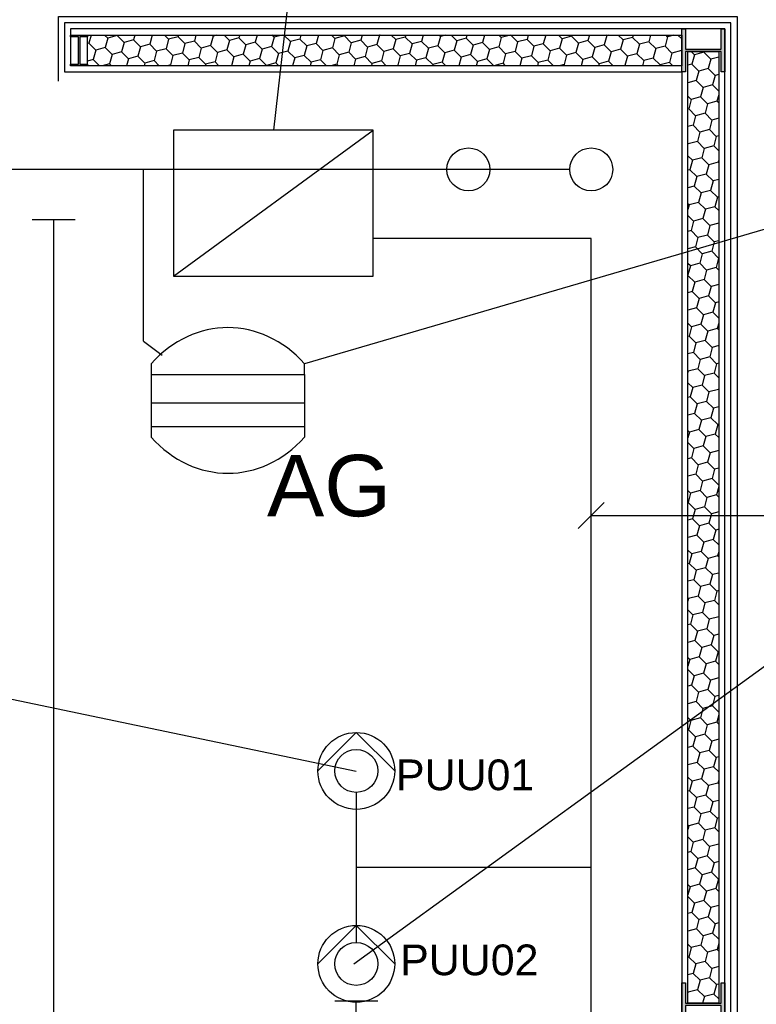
# Model space of a CAD drawing. Header units: metres. Extents: x 0 to 65.3, y 0 to 32.2.
# Tile 11 of 17: x 39.5 to 41.9, y 16.2 to 19.4. Entities that reach past the tile are written whole.
import ezdxf

# ---------------------------------------------------------------- set-up
doc = ezdxf.new("R2010")
doc.units = ezdxf.units.M
doc.layers.get('0').update_dxf_attribs({"lineweight": 0})
for name, color, linetype in [('003ARCH_A', 7, 'Continuous'), ('003ARCH_MOE', 252, 'Continuous'), ('004TGA_H', 254, 'Continuous'), ('004TGA_L', 50, 'Continuous'), ('004TX_TXT', 7, 'Continuous')]:
    doc.layers.add(name, color=color, linetype=linetype)
doc.styles.add('ARIAL', font='arial.ttf')

# ---------------------------------------------------------------- blocks, each defined once
blk = doc.blocks.new('Wärmetauscher')
at = {"color": 0}
for p, q in [((17.8155, 18.1027), (18.4655, 18.5777)), ((17.8155, 18.5777), (17.8155, 18.1027)), ((18.4655, 18.5777), (17.8155, 18.5777)), ((18.4655, 18.1027), (18.4655, 18.5777)), ((17.8155, 18.1027), (18.4655, 18.1027))]:
    blk.add_line(p, q, dxfattribs=at)
blk = doc.blocks.new('Membran-Ausdehnungsgefäß')
at = {"color": 0}
for p, q in [((18.2207, 18.7723), (18.2207, 18.5683)), ((18.7207, 18.7371), (18.7207, 18.7723)), ((18.2207, 18.7371), (18.7207, 18.7371)), ((18.7207, 18.7371), (18.7207, 18.5683)), ((18.2207, 18.6449), (18.7207, 18.6449)), ((18.2207, 18.6449), (18.7207, 18.6449)), ((18.2207, 18.5683), (18.2207, 18.5331)), ((18.2207, 18.5683), (18.7207, 18.5683)), ((18.7207, 18.5683), (18.7207, 18.5331))]:
    blk.add_line(p, q, dxfattribs=at)
for centre, start_param, end_param in [((18.4707, 18.4476), -0.745737, 0.745737), ((18.4707, 18.8579), 2.395856, 3.887329)]:
    blk.add_ellipse(centre, major_axis=(0, 0.4421), ratio=0.833333, start_param=start_param, end_param=end_param, dxfattribs=at)
blk = doc.blocks.new('Pumpe')
at = {"color": 0, "linetype": 'ByBlock'}
for p, q in [((18.3311, 18.5606), (18.4561, 18.6856)), ((18.4561, 18.6856), (18.5811, 18.5606))]:
    blk.add_line(p, q, dxfattribs=at)
blk.add_circle((18.4561, 18.5606), 0.125, dxfattribs=at)

msp = doc.modelspace()

# ---------------------------------------------------------------- hatches: boundary and pattern name
at = {"layer": '003ARCH_A', "transparency": 33554687}
h = msp.add_hatch(color=9, dxfattribs=at)
h.dxf.hatch_style = 1
h.paths.add_polyline_path([(38.0367, 19.3481), (38.0247, 19.3481), (38.0247, 19.2081), (38.0367, 19.2081), (38.0367, 19.2746), (38.1527, 19.2746), (38.1527, 19.2081), (38.1647, 19.2081), (38.1647, 19.3481), (38.1527, 19.3481), (38.1527, 19.2816), (38.0367, 19.2816)])
h.paths.add_polyline_path([(38.6247, 19.2338), (38.5992, 19.2338), (38.5992, 19.3224), (38.6247, 19.3224), (38.6247, 19.3281), (38.5697, 19.3281), (38.5697, 19.3224), (38.5952, 19.3224), (38.5952, 19.2338), (38.5697, 19.2338), (38.5697, 19.2281), (38.6247, 19.2281)])
h.paths.add_polyline_path([(39.7697, 19.3281), (39.7147, 19.3281), (39.7147, 19.3224), (39.7402, 19.3224), (39.7402, 19.2338), (39.7147, 19.2338), (39.7147, 19.2281), (39.7697, 19.2281), (39.7697, 19.2338), (39.7442, 19.2338), (39.7442, 19.3224), (39.7697, 19.3224)])
h.paths.add_polyline_path([(41.8447, 19.3481), (41.8327, 19.3481), (41.8327, 19.2816), (41.7167, 19.2816), (41.7167, 19.3481), (41.7047, 19.3481), (41.7047, 19.2081), (41.7167, 19.2081), (41.7167, 19.2746), (41.8327, 19.2746), (41.8327, 19.2081), (41.8447, 19.2081)])
h.paths.add_polyline_path([(38.1647, 16.2431), (38.1527, 16.2431), (38.1527, 16.1766), (38.0367, 16.1766), (38.0367, 16.2431), (38.0247, 16.2431), (38.0247, 16.1031), (38.0367, 16.1031), (38.0367, 16.1696), (38.1527, 16.1696), (38.1527, 16.1031), (38.1647, 16.1031)])
h.paths.add_polyline_path([(41.7167, 16.1696), (41.8327, 16.1696), (41.8327, 16.1031), (41.8447, 16.1031), (41.8447, 16.2431), (41.8327, 16.2431), (41.8327, 16.1766), (41.7167, 16.1766), (41.7167, 16.2431), (41.7047, 16.2431), (41.7047, 16.1031), (41.7167, 16.1031)])
h.paths.add_polyline_path([(38.1647, 13.1381), (38.1527, 13.1381), (38.1527, 13.0716), (38.0367, 13.0716), (38.0367, 13.1381), (38.0247, 13.1381), (38.0247, 12.9981), (38.0367, 12.9981), (38.0367, 13.0646), (38.1527, 13.0646), (38.1527, 12.9981), (38.1647, 12.9981)])
h.paths.add_polyline_path([(41.8447, 13.1381), (41.8327, 13.1381), (41.8327, 13.0716), (41.7167, 13.0716), (41.7167, 13.1381), (41.7047, 13.1381), (41.7047, 12.9981), (41.7167, 12.9981), (41.7167, 13.0646), (41.8327, 13.0646), (41.8327, 12.9981), (41.8447, 12.9981)])

# ---------------------------------------------------------------- linework, layer by layer
at = {"layer": '003ARCH_A', "color": 9, "transparency": 33554687}
for p, q in [((39.7812, 19.3281), (39.7741, 19.3017)), ((39.8355, 19.3182), (39.8255, 19.3281)), ((39.8661, 19.3264), (39.8355, 19.3182)), ((39.8666, 19.3281), (39.8661, 19.3264)), ((39.8886, 19.3039), (39.8661, 19.3264)), ((39.9235, 19.3281), (39.9192, 19.3121)), ((39.9804, 19.3281), (39.9724, 19.2979)), ((40.0337, 19.3143), (40.02, 19.3281)), ((40.0658, 19.3281), (40.0644, 19.3226)), ((40.1228, 19.3281), (40.1175, 19.3083)), ((40.1788, 19.3248), (40.1755, 19.3281)), ((40.1911, 19.3281), (40.1788, 19.3248)), ((40.2319, 19.3105), (40.2144, 19.3281)), ((40.2651, 19.3281), (40.2626, 19.3187)), ((40.322, 19.3281), (40.3157, 19.3045)), ((40.3771, 19.3209), (40.3699, 19.3281)), ((40.4036, 19.3281), (40.3771, 19.3209)), ((40.4302, 19.3067), (40.4088, 19.3281)), ((40.4644, 19.3281), (40.4608, 19.3149)), ((40.5213, 19.3281), (40.514, 19.3007)), ((40.5753, 19.3171), (40.5644, 19.3281)), ((40.6067, 19.3281), (40.606, 19.3254)), ((40.6636, 19.3281), (40.6591, 19.3111)), ((40.7204, 19.3276), (40.7122, 19.2969)), ((40.7204, 19.3276), (40.7199, 19.3281)), ((40.7223, 19.3281), (40.7204, 19.3276)), ((40.7735, 19.3133), (40.7588, 19.3281)), ((40.806, 19.3281), (40.8042, 19.3215)), ((40.8629, 19.3281), (40.8573, 19.3073)), ((40.9187, 19.3237), (40.9143, 19.3281)), ((40.9348, 19.3281), (40.9187, 19.3237)), ((40.9718, 19.3095), (40.9532, 19.3281)), ((41.0052, 19.3281), (41.0025, 19.3177)), ((41.0622, 19.3281), (41.0556, 19.3035)), ((41.1169, 19.3199), (41.1088, 19.3281)), ((41.1473, 19.3281), (41.1169, 19.3199)), ((41.17, 19.3057), (41.1477, 19.3281)), ((41.2045, 19.3281), (41.2007, 19.3139)), ((41.2614, 19.3281), (41.2538, 19.2997)), ((41.3152, 19.3161), (41.3032, 19.3281)), ((41.3468, 19.3281), (41.3458, 19.3243)), ((41.4038, 19.3281), (41.3989, 19.3101)), ((41.4603, 19.3265), (41.4521, 19.2959)), ((41.4603, 19.3265), (41.4587, 19.3281)), ((41.466, 19.3281), (41.4603, 19.3265)), ((41.5134, 19.3123), (41.4976, 19.3281)), ((41.5461, 19.3281), (41.5441, 19.3205)), ((41.603, 19.3281), (41.5972, 19.3063)), ((41.6585, 19.3227), (41.6532, 19.3281)), ((41.6785, 19.3281), (41.6585, 19.3227)), ((41.7047, 19.3154), (41.6921, 19.3281)), ((39.7741, 19.3017), (39.7697, 19.3005)), ((39.7966, 19.2793), (39.7741, 19.3017)), ((39.8355, 19.3182), (39.8272, 19.2875)), ((39.8886, 19.3039), (39.8804, 19.2733)), ((39.9192, 19.3121), (39.8886, 19.3039)), ((39.9417, 19.2897), (39.9192, 19.3121)), ((39.9724, 19.2979), (39.9417, 19.2897)), ((39.9948, 19.2755), (39.9724, 19.2979)), ((40.0337, 19.3143), (40.0255, 19.2837)), ((40.0644, 19.3226), (40.0337, 19.3143)), ((40.0868, 19.3001), (40.0644, 19.3226)), ((40.0868, 19.3001), (40.0786, 19.2694)), ((40.1175, 19.3083), (40.0868, 19.3001)), ((40.1399, 19.2859), (40.1175, 19.3083)), ((40.1788, 19.3248), (40.1706, 19.2941)), ((40.2319, 19.3105), (40.2237, 19.2799)), ((40.2626, 19.3187), (40.2319, 19.3105)), ((40.2851, 19.2963), (40.2626, 19.3187)), ((40.2851, 19.2963), (40.2768, 19.2656)), ((40.3157, 19.3045), (40.2851, 19.2963)), ((40.3382, 19.2821), (40.3157, 19.3045)), ((40.3771, 19.3209), (40.3688, 19.2903)), ((40.4302, 19.3067), (40.422, 19.276)), ((40.4608, 19.3149), (40.4302, 19.3067)), ((40.4833, 19.2925), (40.4608, 19.3149)), ((40.514, 19.3007), (40.4833, 19.2925)), ((40.5364, 19.2782), (40.514, 19.3007)), ((40.5753, 19.3171), (40.5671, 19.2865)), ((40.606, 19.3254), (40.5753, 19.3171)), ((40.6284, 19.3029), (40.606, 19.3254)), ((40.6284, 19.3029), (40.6202, 19.2722)), ((40.6591, 19.3111), (40.6284, 19.3029)), ((40.6815, 19.2887), (40.6591, 19.3111)), ((40.7122, 19.2969), (40.6815, 19.2887)), ((40.7347, 19.2744), (40.7122, 19.2969)), ((40.7735, 19.3133), (40.7653, 19.2827)), ((40.8042, 19.3215), (40.7735, 19.3133)), ((40.8267, 19.2991), (40.8042, 19.3215)), ((40.8267, 19.2991), (40.8184, 19.2684)), ((40.8573, 19.3073), (40.8267, 19.2991)), ((40.8798, 19.2849), (40.8573, 19.3073)), ((40.9187, 19.3237), (40.9104, 19.2931)), ((40.9718, 19.3095), (40.9636, 19.2788)), ((41.0025, 19.3177), (40.9718, 19.3095)), ((41.0249, 19.2953), (41.0025, 19.3177)), ((41.0249, 19.2953), (41.0167, 19.2646)), ((41.0556, 19.3035), (41.0249, 19.2953)), ((41.078, 19.281), (41.0556, 19.3035)), ((41.1169, 19.3199), (41.1087, 19.2893)), ((41.17, 19.3057), (41.1618, 19.275)), ((41.2007, 19.3139), (41.17, 19.3057)), ((41.2231, 19.2915), (41.2007, 19.3139)), ((41.2538, 19.2997), (41.2231, 19.2915)), ((41.2763, 19.2772), (41.2538, 19.2997)), ((41.3152, 19.3161), (41.3069, 19.2854)), ((41.3458, 19.3243), (41.3152, 19.3161)), ((41.3683, 19.3019), (41.3458, 19.3243)), ((41.3683, 19.3019), (41.3601, 19.2712)), ((41.3989, 19.3101), (41.3683, 19.3019)), ((41.4214, 19.2876), (41.3989, 19.3101)), ((41.4521, 19.2959), (41.4214, 19.2876)), ((41.4745, 19.2734), (41.4521, 19.2959)), ((41.5134, 19.3123), (41.5052, 19.2816)), ((41.5441, 19.3205), (41.5134, 19.3123)), ((41.5665, 19.2981), (41.5441, 19.3205)), ((41.5665, 19.2981), (41.5583, 19.2674)), ((41.5972, 19.3063), (41.5665, 19.2981)), ((41.6196, 19.2838), (41.5972, 19.3063)), ((41.6585, 19.3227), (41.6503, 19.2921)), ((39.7966, 19.2793), (39.7883, 19.2486)), ((39.8272, 19.2875), (39.7966, 19.2793)), ((39.8497, 19.265), (39.8272, 19.2875)), ((39.8497, 19.265), (39.8415, 19.2344)), ((39.8804, 19.2733), (39.8497, 19.265)), ((39.9028, 19.2508), (39.8804, 19.2733)), ((39.9417, 19.2897), (39.9335, 19.259)), ((39.9948, 19.2755), (39.9866, 19.2448)), ((40.0255, 19.2837), (39.9948, 19.2755)), ((40.0479, 19.2612), (40.0255, 19.2837)), ((40.0786, 19.2694), (40.0479, 19.2612)), ((40.101, 19.247), (40.0786, 19.2694)), ((40.1399, 19.2859), (40.1317, 19.2552)), ((40.1706, 19.2941), (40.1399, 19.2859)), ((40.1931, 19.2716), (40.1706, 19.2941)), ((40.1931, 19.2716), (40.1848, 19.241)), ((40.2237, 19.2799), (40.1931, 19.2716)), ((40.2462, 19.2574), (40.2237, 19.2799)), ((40.2768, 19.2656), (40.2462, 19.2574)), ((40.2993, 19.2432), (40.2768, 19.2656)), ((40.3382, 19.2821), (40.33, 19.2514)), ((40.3688, 19.2903), (40.3382, 19.2821)), ((40.3913, 19.2678), (40.3688, 19.2903)), ((40.3913, 19.2678), (40.3831, 19.2372)), ((40.422, 19.276), (40.3913, 19.2678)), ((40.4444, 19.2536), (40.422, 19.276)), ((40.4833, 19.2925), (40.4751, 19.2618)), ((40.5364, 19.2782), (40.5282, 19.2476)), ((40.5671, 19.2865), (40.5364, 19.2782)), ((40.5895, 19.264), (40.5671, 19.2865)), ((40.5895, 19.264), (40.5813, 19.2333)), ((40.6202, 19.2722), (40.5895, 19.264)), ((40.6427, 19.2498), (40.6202, 19.2722)), ((40.6815, 19.2887), (40.6733, 19.258)), ((40.7347, 19.2744), (40.7264, 19.2438)), ((40.7653, 19.2827), (40.7347, 19.2744)), ((40.7878, 19.2602), (40.7653, 19.2827)), ((40.8184, 19.2684), (40.7878, 19.2602)), ((40.8409, 19.246), (40.8184, 19.2684)), ((40.8798, 19.2849), (40.8716, 19.2542)), ((40.9104, 19.2931), (40.8798, 19.2849)), ((40.9329, 19.2706), (40.9104, 19.2931)), ((40.9329, 19.2706), (40.9247, 19.24)), ((40.9636, 19.2788), (40.9329, 19.2706)), ((40.986, 19.2564), (40.9636, 19.2788)), ((41.0167, 19.2646), (40.986, 19.2564)), ((41.0391, 19.2422), (41.0167, 19.2646)), ((41.078, 19.281), (41.0698, 19.2504)), ((41.1087, 19.2893), (41.078, 19.281)), ((41.1311, 19.2668), (41.1087, 19.2893)), ((41.1311, 19.2668), (41.1229, 19.2361)), ((41.1618, 19.275), (41.1311, 19.2668)), ((41.1843, 19.2526), (41.1618, 19.275)), ((41.2231, 19.2915), (41.2149, 19.2608)), ((41.2763, 19.2772), (41.268, 19.2466)), ((41.3069, 19.2854), (41.2763, 19.2772)), ((41.3294, 19.263), (41.3069, 19.2854)), ((41.3294, 19.263), (41.3212, 19.2323)), ((41.3601, 19.2712), (41.3294, 19.263)), ((41.3825, 19.2488), (41.3601, 19.2712)), ((41.4214, 19.2876), (41.4132, 19.257)), ((41.4745, 19.2734), (41.4663, 19.2427)), ((41.5052, 19.2816), (41.4745, 19.2734)), ((41.5276, 19.2592), (41.5052, 19.2816)), ((41.5583, 19.2674), (41.5276, 19.2592)), ((41.5807, 19.2449), (41.5583, 19.2674)), ((41.6196, 19.2838), (41.6114, 19.2532)), ((41.6503, 19.2921), (41.6196, 19.2838)), ((41.6727, 19.2696), (41.6503, 19.2921)), ((41.6727, 19.2696), (41.6645, 19.2389)), ((41.7034, 19.2778), (41.6727, 19.2696)), ((41.7047, 19.2827), (41.7034, 19.2778)), ((41.7047, 19.2765), (41.7034, 19.2778)), ((41.7457, 19.2637), (41.7349, 19.2746)), ((41.7457, 19.2637), (41.7375, 19.2331)), ((41.7764, 19.272), (41.7457, 19.2637)), ((41.7771, 19.2746), (41.7764, 19.272)), ((41.7988, 19.2495), (41.7764, 19.272)), ((39.7883, 19.2486), (39.7697, 19.2436)), ((39.8089, 19.2281), (39.7883, 19.2486)), ((39.8415, 19.2344), (39.8179, 19.2281)), ((39.8478, 19.2281), (39.8415, 19.2344)), ((39.9028, 19.2508), (39.8967, 19.2281)), ((39.9335, 19.259), (39.9028, 19.2508)), ((39.9559, 19.2366), (39.9335, 19.259)), ((39.9559, 19.2366), (39.9536, 19.2281)), ((39.9866, 19.2448), (39.9559, 19.2366)), ((40.0033, 19.2281), (39.9866, 19.2448)), ((40.0397, 19.2306), (40.0304, 19.2281)), ((40.0479, 19.2612), (40.0397, 19.2306)), ((40.0422, 19.2281), (40.0397, 19.2306)), ((40.101, 19.247), (40.096, 19.2281)), ((40.1317, 19.2552), (40.101, 19.247)), ((40.1542, 19.2328), (40.1317, 19.2552)), ((40.1542, 19.2328), (40.1529, 19.2281)), ((40.1848, 19.241), (40.1542, 19.2328)), ((40.1977, 19.2281), (40.1848, 19.241)), ((40.2462, 19.2574), (40.2383, 19.2281)), ((40.2993, 19.2432), (40.2952, 19.2281)), ((40.33, 19.2514), (40.2993, 19.2432)), ((40.3524, 19.2289), (40.33, 19.2514)), ((40.3831, 19.2372), (40.3524, 19.2289)), ((40.3922, 19.2281), (40.3831, 19.2372)), ((40.4444, 19.2536), (40.4376, 19.2281)), ((40.4751, 19.2618), (40.4444, 19.2536)), ((40.4975, 19.2394), (40.4751, 19.2618)), ((40.4975, 19.2394), (40.4945, 19.2281)), ((40.5282, 19.2476), (40.4975, 19.2394)), ((40.5477, 19.2281), (40.5282, 19.2476)), ((40.5813, 19.2333), (40.5616, 19.2281)), ((40.5866, 19.2281), (40.5813, 19.2333)), ((40.6427, 19.2498), (40.6368, 19.2281)), ((40.6733, 19.258), (40.6427, 19.2498)), ((40.6958, 19.2355), (40.6733, 19.258)), ((40.6958, 19.2355), (40.6938, 19.2281)), ((40.7264, 19.2438), (40.6958, 19.2355)), ((40.7421, 19.2281), (40.7264, 19.2438)), ((40.7878, 19.2602), (40.7796, 19.2295)), ((40.8409, 19.246), (40.8361, 19.2281)), ((40.8716, 19.2542), (40.8409, 19.246)), ((40.894, 19.2317), (40.8716, 19.2542)), ((40.894, 19.2317), (40.893, 19.2281)), ((40.9247, 19.24), (40.894, 19.2317)), ((40.9366, 19.2281), (40.9247, 19.24)), ((40.986, 19.2564), (40.9784, 19.2281)), ((41.0391, 19.2422), (41.0354, 19.2281)), ((41.0698, 19.2504), (41.0391, 19.2422)), ((41.0921, 19.2281), (41.0698, 19.2504)), ((41.1229, 19.2361), (41.0928, 19.2281)), ((41.131, 19.2281), (41.1229, 19.2361)), ((41.1843, 19.2526), (41.1777, 19.2281)), ((41.2149, 19.2608), (41.1843, 19.2526)), ((41.2374, 19.2383), (41.2149, 19.2608)), ((41.2374, 19.2383), (41.2346, 19.2281)), ((41.268, 19.2466), (41.2374, 19.2383)), ((41.2865, 19.2281), (41.268, 19.2466)), ((41.3212, 19.2323), (41.3053, 19.2281)), ((41.3254, 19.2281), (41.3212, 19.2323)), ((41.3825, 19.2488), (41.377, 19.2281)), ((41.4132, 19.257), (41.3825, 19.2488)), ((41.4356, 19.2345), (41.4132, 19.257)), ((41.4356, 19.2345), (41.4339, 19.2281)), ((41.4663, 19.2427), (41.4356, 19.2345)), ((41.481, 19.2281), (41.4663, 19.2427)), ((41.5276, 19.2592), (41.5194, 19.2285)), ((41.5807, 19.2449), (41.5762, 19.2281)), ((41.6114, 19.2532), (41.5807, 19.2449)), ((41.6339, 19.2307), (41.6114, 19.2532)), ((41.6339, 19.2307), (41.6332, 19.2281)), ((41.6645, 19.2389), (41.6339, 19.2307)), ((41.6754, 19.2281), (41.6645, 19.2389)), ((41.7375, 19.2331), (41.7247, 19.2297)), ((41.7599, 19.2106), (41.7375, 19.2331)), ((41.7988, 19.2495), (41.7906, 19.2188)), ((41.8247, 19.2565), (41.7988, 19.2495)), ((40.3524, 19.2289), (40.3522, 19.2281)), ((40.7796, 19.2295), (40.7741, 19.2281)), ((40.781, 19.2281), (40.7796, 19.2295)), ((41.5194, 19.2285), (41.5177, 19.2281)), ((41.5199, 19.2281), (41.5194, 19.2285)), ((41.7599, 19.2106), (41.7517, 19.18)), ((41.7906, 19.2188), (41.7599, 19.2106)), ((41.813, 19.1964), (41.7906, 19.2188)), ((41.8247, 19.1995), (41.813, 19.1964)), ((41.7517, 19.18), (41.7247, 19.1727)), ((41.7742, 19.1575), (41.7517, 19.18)), ((41.813, 19.1964), (41.8048, 19.1657)), ((41.7742, 19.1575), (41.7659, 19.1268)), ((41.8048, 19.1657), (41.7742, 19.1575)), ((41.8247, 19.1458), (41.8048, 19.1657)), ((41.7353, 19.1186), (41.7247, 19.1292)), ((41.7353, 19.1186), (41.7271, 19.088)), ((41.7659, 19.1268), (41.7353, 19.1186)), ((41.7884, 19.1044), (41.7659, 19.1268)), ((41.7884, 19.1044), (41.7802, 19.0737)), ((41.8191, 19.1126), (41.7884, 19.1044)), ((41.8247, 19.1337), (41.8191, 19.1126)), ((41.8247, 19.1069), (41.8191, 19.1126)), ((41.7271, 19.088), (41.7247, 19.0873)), ((41.7495, 19.0655), (41.7271, 19.088)), ((41.7802, 19.0737), (41.7495, 19.0655)), ((41.8026, 19.0513), (41.7802, 19.0737)), ((41.7495, 19.0655), (41.7413, 19.0348)), ((41.8026, 19.0513), (41.7944, 19.0206)), ((41.8247, 19.0572), (41.8026, 19.0513)), ((41.7413, 19.0348), (41.7247, 19.0304)), ((41.7637, 19.0124), (41.7413, 19.0348)), ((41.7637, 19.0124), (41.7555, 18.9817)), ((41.7944, 19.0206), (41.7637, 19.0124)), ((41.8169, 18.9981), (41.7944, 19.0206)), ((41.7249, 18.9735), (41.7247, 18.9736)), ((41.7555, 18.9817), (41.7249, 18.9735)), ((41.778, 18.9593), (41.7555, 18.9817)), ((41.8169, 18.9981), (41.8086, 18.9675)), ((41.8247, 19.0003), (41.8169, 18.9981)), ((41.7249, 18.9735), (41.7247, 18.973)), ((41.778, 18.9593), (41.7698, 18.9286)), ((41.8086, 18.9675), (41.778, 18.9593)), ((41.8247, 18.9514), (41.8086, 18.9675)), ((41.7391, 18.9204), (41.7247, 18.9347)), ((41.7391, 18.9204), (41.7309, 18.8897)), ((41.7698, 18.9286), (41.7391, 18.9204)), ((41.7922, 18.9061), (41.7698, 18.9286)), ((41.8229, 18.9144), (41.7922, 18.9061)), ((41.8247, 18.9212), (41.8229, 18.9144)), ((41.8247, 18.9125), (41.8229, 18.9144)), ((41.7309, 18.8897), (41.7247, 18.8881)), ((41.7533, 18.8673), (41.7309, 18.8897)), ((41.7922, 18.9061), (41.784, 18.8755)), ((41.7533, 18.8673), (41.7451, 18.8366)), ((41.784, 18.8755), (41.7533, 18.8673)), ((41.8064, 18.853), (41.784, 18.8755)), ((41.8064, 18.853), (41.7982, 18.8224)), ((41.8247, 18.8579), (41.8064, 18.853)), ((41.7451, 18.8366), (41.7247, 18.8311)), ((41.7676, 18.8141), (41.7451, 18.8366)), ((41.7676, 18.8141), (41.7593, 18.7835)), ((41.7982, 18.8224), (41.7676, 18.8141)), ((41.8207, 18.7999), (41.7982, 18.8224)), ((41.7593, 18.7835), (41.7287, 18.7753)), ((41.7818, 18.761), (41.7593, 18.7835)), ((41.8207, 18.7999), (41.8125, 18.7692)), ((41.8247, 18.801), (41.8207, 18.7999)), ((41.7287, 18.7753), (41.7247, 18.7792)), ((41.7287, 18.7753), (41.7247, 18.7605)), ((41.7818, 18.761), (41.7736, 18.7304)), ((41.8125, 18.7692), (41.7818, 18.761)), ((41.8247, 18.757), (41.8125, 18.7692)), ((41.7429, 18.7221), (41.7247, 18.7403)), ((41.7429, 18.7221), (41.7347, 18.6915)), ((41.7736, 18.7304), (41.7429, 18.7221)), ((41.796, 18.7079), (41.7736, 18.7304)), ((41.7347, 18.6915), (41.7247, 18.6888)), ((41.7571, 18.669), (41.7347, 18.6915)), ((41.796, 18.7079), (41.7878, 18.6772)), ((41.8247, 18.7156), (41.796, 18.7079)), ((41.7571, 18.669), (41.7489, 18.6383)), ((41.7878, 18.6772), (41.7571, 18.669)), ((41.8102, 18.6548), (41.7878, 18.6772)), ((41.8102, 18.6548), (41.802, 18.6241)), ((41.8247, 18.6587), (41.8102, 18.6548)), ((41.7489, 18.6383), (41.7247, 18.6319)), ((41.7714, 18.6159), (41.7489, 18.6383)), ((41.802, 18.6241), (41.7714, 18.6159)), ((41.8245, 18.6017), (41.802, 18.6241)), ((41.7714, 18.6159), (41.7631, 18.5852)), ((41.8245, 18.6017), (41.8163, 18.571)), ((41.8247, 18.6017), (41.8245, 18.6017)), ((41.7325, 18.577), (41.7247, 18.5848)), ((41.7325, 18.577), (41.7247, 18.548)), ((41.7631, 18.5852), (41.7325, 18.577)), ((41.7856, 18.5628), (41.7631, 18.5852)), ((41.7856, 18.5628), (41.7774, 18.5321)), ((41.8163, 18.571), (41.7856, 18.5628)), ((41.8247, 18.5625), (41.8163, 18.571)), ((41.7467, 18.5239), (41.7247, 18.5459)), ((41.7774, 18.5321), (41.7467, 18.5239)), ((41.7998, 18.5097), (41.7774, 18.5321)), ((41.7385, 18.4932), (41.7247, 18.4895)), ((41.7467, 18.5239), (41.7385, 18.4932)), ((41.7609, 18.4708), (41.7385, 18.4932)), ((41.7998, 18.5097), (41.7916, 18.479)), ((41.8247, 18.5163), (41.7998, 18.5097)), ((41.7609, 18.4708), (41.7527, 18.4401)), ((41.7916, 18.479), (41.7609, 18.4708)), ((41.8141, 18.4565), (41.7916, 18.479)), ((41.7527, 18.4401), (41.7247, 18.4326)), ((41.7752, 18.4177), (41.7527, 18.4401)), ((41.8141, 18.4565), (41.8058, 18.4259)), ((41.8247, 18.4594), (41.8141, 18.4565)), ((41.7752, 18.4177), (41.767, 18.387)), ((41.8058, 18.4259), (41.7752, 18.4177)), ((41.8247, 18.407), (41.8058, 18.4259)), ((41.7363, 18.3788), (41.7247, 18.3903)), ((41.7363, 18.3788), (41.7281, 18.3481)), ((41.767, 18.387), (41.7363, 18.3788)), ((41.7894, 18.3645), (41.767, 18.387)), ((41.8201, 18.3728), (41.7894, 18.3645)), ((41.8247, 18.3901), (41.8201, 18.3728)), ((41.8247, 18.3681), (41.8201, 18.3728)), ((41.7281, 18.3481), (41.7247, 18.3472)), ((41.7505, 18.3257), (41.7281, 18.3481)), ((41.7812, 18.3339), (41.7505, 18.3257)), ((41.7894, 18.3645), (41.7812, 18.3339)), ((41.8036, 18.3114), (41.7812, 18.3339)), ((41.7505, 18.3257), (41.7423, 18.295)), ((41.8036, 18.3114), (41.7954, 18.2807)), ((41.8247, 18.3171), (41.8036, 18.3114)), ((41.7423, 18.295), (41.7247, 18.2903)), ((41.7648, 18.2725), (41.7423, 18.295)), ((41.7648, 18.2725), (41.7565, 18.2419)), ((41.7954, 18.2807), (41.7648, 18.2725)), ((41.8179, 18.2583), (41.7954, 18.2807)), ((41.7565, 18.2419), (41.7259, 18.2336)), ((41.779, 18.2194), (41.7565, 18.2419)), ((41.8179, 18.2583), (41.8097, 18.2276)), ((41.8247, 18.2601), (41.8179, 18.2583)), ((41.7259, 18.2336), (41.7247, 18.2348)), ((41.7259, 18.2336), (41.7247, 18.2293)), ((41.779, 18.2194), (41.7708, 18.1887)), ((41.8097, 18.2276), (41.779, 18.2194)), ((41.8247, 18.2126), (41.8097, 18.2276)), ((41.7401, 18.1805), (41.7247, 18.1959)), ((41.7401, 18.1805), (41.7319, 18.1499)), ((41.7708, 18.1887), (41.7401, 18.1805)), ((41.7932, 18.1663), (41.7708, 18.1887)), ((41.8239, 18.1745), (41.7932, 18.1663)), ((41.8247, 18.1776), (41.8239, 18.1745)), ((41.8247, 18.1737), (41.8239, 18.1745)), ((41.7319, 18.1499), (41.7247, 18.1479)), ((41.7543, 18.1274), (41.7319, 18.1499)), ((41.7932, 18.1663), (41.785, 18.1356)), ((41.7543, 18.1274), (41.7461, 18.0967)), ((41.785, 18.1356), (41.7543, 18.1274)), ((41.8075, 18.1132), (41.785, 18.1356)), ((41.8075, 18.1132), (41.7992, 18.0825)), ((41.8247, 18.1178), (41.8075, 18.1132)), ((41.7461, 18.0967), (41.7247, 18.091)), ((41.7686, 18.0743), (41.7461, 18.0967)), ((41.7992, 18.0825), (41.7686, 18.0743)), ((41.8217, 18.0601), (41.7992, 18.0825)), ((41.7686, 18.0743), (41.7604, 18.0436)), ((41.8217, 18.0601), (41.8135, 18.0294)), ((41.8247, 18.0609), (41.8217, 18.0601)), ((41.7297, 18.0354), (41.7247, 18.0404)), ((41.7297, 18.0354), (41.7247, 18.0168)), ((41.7604, 18.0436), (41.7297, 18.0354)), ((41.7828, 18.0212), (41.7604, 18.0436)), ((41.7828, 18.0212), (41.7746, 17.9905)), ((41.8135, 18.0294), (41.7828, 18.0212)), ((41.8247, 18.0181), (41.8135, 18.0294)), ((41.7439, 17.9823), (41.7247, 18.0015)), ((41.7439, 17.9823), (41.7357, 17.9516)), ((41.7746, 17.9905), (41.7439, 17.9823)), ((41.797, 17.9681), (41.7746, 17.9905)), ((41.7357, 17.9516), (41.7247, 17.9487)), ((41.7582, 17.9292), (41.7357, 17.9516)), ((41.797, 17.9681), (41.7888, 17.9374)), ((41.8247, 17.9755), (41.797, 17.9681)), ((41.7582, 17.9292), (41.7499, 17.8985)), ((41.7888, 17.9374), (41.7582, 17.9292)), ((41.8113, 17.9149), (41.7888, 17.9374)), ((41.8247, 17.9185), (41.8113, 17.9149)), ((41.7499, 17.8985), (41.7247, 17.8917)), ((41.7724, 17.876), (41.7499, 17.8985)), ((41.8031, 17.8843), (41.7724, 17.876)), ((41.8113, 17.9149), (41.8031, 17.8843)), ((41.8247, 17.8626), (41.8031, 17.8843)), ((41.7724, 17.876), (41.7642, 17.8454)), ((41.8247, 17.8589), (41.8173, 17.8311)), ((41.7335, 17.8372), (41.7247, 17.8459)), ((41.7335, 17.8372), (41.7253, 17.8065)), ((41.7642, 17.8454), (41.7335, 17.8372)), ((41.7866, 17.8229), (41.7642, 17.8454)), ((41.7866, 17.8229), (41.7784, 17.7923)), ((41.8173, 17.8311), (41.7866, 17.8229)), ((41.8247, 17.8237), (41.8173, 17.8311)), ((41.7253, 17.8065), (41.7247, 17.8063)), ((41.7477, 17.784), (41.7253, 17.8065)), ((41.7784, 17.7923), (41.7477, 17.784)), ((41.8009, 17.7698), (41.7784, 17.7923)), ((41.7477, 17.784), (41.7395, 17.7534)), ((41.8009, 17.7698), (41.7926, 17.7391)), ((41.8247, 17.7762), (41.8009, 17.7698)), ((41.7395, 17.7534), (41.7247, 17.7494)), ((41.762, 17.7309), (41.7395, 17.7534)), ((41.762, 17.7309), (41.7537, 17.7003)), ((41.7926, 17.7391), (41.762, 17.7309)), ((41.8151, 17.7167), (41.7926, 17.7391)), ((41.7537, 17.7003), (41.7247, 17.6925)), ((41.7762, 17.6778), (41.7537, 17.7003)), ((41.8151, 17.7167), (41.8069, 17.686)), ((41.8247, 17.7193), (41.8151, 17.7167)), ((41.7762, 17.6778), (41.768, 17.6471)), ((41.8069, 17.686), (41.7762, 17.6778)), ((41.8247, 17.6682), (41.8069, 17.686)), ((41.7373, 17.6389), (41.7247, 17.6515)), ((41.7373, 17.6389), (41.7291, 17.6083)), ((41.768, 17.6471), (41.7373, 17.6389)), ((41.7904, 17.6247), (41.768, 17.6471)), ((41.8211, 17.6329), (41.7904, 17.6247)), ((41.8247, 17.6464), (41.8211, 17.6329)), ((41.8247, 17.6293), (41.8211, 17.6329)), ((41.7291, 17.6083), (41.7247, 17.6071)), ((41.7515, 17.5858), (41.7291, 17.6083)), ((41.7904, 17.6247), (41.7822, 17.594)), ((41.7515, 17.5858), (41.7433, 17.5551)), ((41.7822, 17.594), (41.7515, 17.5858)), ((41.8047, 17.5716), (41.7822, 17.594)), ((41.8047, 17.5716), (41.7964, 17.5409)), ((41.8247, 17.5769), (41.8047, 17.5716)), ((41.7433, 17.5551), (41.7247, 17.5501)), ((41.7658, 17.5327), (41.7433, 17.5551)), ((41.7658, 17.5327), (41.7576, 17.502)), ((41.7964, 17.5409), (41.7658, 17.5327)), ((41.8189, 17.5184), (41.7964, 17.5409)), ((41.7576, 17.502), (41.7269, 17.4938)), ((41.78, 17.4796), (41.7576, 17.502)), ((41.8189, 17.5184), (41.8107, 17.4878)), ((41.8247, 17.52), (41.8189, 17.5184)), ((41.7269, 17.4938), (41.7247, 17.496)), ((41.7269, 17.4938), (41.7247, 17.4857)), ((41.78, 17.4796), (41.7718, 17.4489)), ((41.8107, 17.4878), (41.78, 17.4796)), ((41.8247, 17.4737), (41.8107, 17.4878)), ((41.7411, 17.4407), (41.7247, 17.4571)), ((41.7411, 17.4407), (41.7329, 17.41)), ((41.7718, 17.4489), (41.7411, 17.4407)), ((41.7942, 17.4264), (41.7718, 17.4489)), ((41.7329, 17.41), (41.7247, 17.4078)), ((41.7554, 17.3876), (41.7329, 17.41)), ((41.7942, 17.4264), (41.786, 17.3958)), ((41.8247, 17.4346), (41.7942, 17.4264)), ((41.7554, 17.3876), (41.7471, 17.3569)), ((41.786, 17.3958), (41.7554, 17.3876)), ((41.8085, 17.3733), (41.786, 17.3958)), ((41.8085, 17.3733), (41.8003, 17.3427)), ((41.8247, 17.3777), (41.8085, 17.3733)), ((41.7471, 17.3569), (41.7247, 17.3509)), ((41.7696, 17.3344), (41.7471, 17.3569)), ((41.8003, 17.3427), (41.7696, 17.3344)), ((41.8227, 17.3202), (41.8003, 17.3427)), ((41.7696, 17.3344), (41.7614, 17.3038)), ((41.8227, 17.3202), (41.8145, 17.2895)), ((41.8247, 17.3207), (41.8227, 17.3202)), ((41.7307, 17.2956), (41.7247, 17.3015)), ((41.7307, 17.2956), (41.7247, 17.2732)), ((41.7614, 17.3038), (41.7307, 17.2956)), ((41.7838, 17.2813), (41.7614, 17.3038)), ((41.7838, 17.2813), (41.7756, 17.2507)), ((41.8145, 17.2895), (41.7838, 17.2813)), ((41.8247, 17.2793), (41.8145, 17.2895)), ((41.7449, 17.2424), (41.7247, 17.2627)), ((41.7756, 17.2507), (41.7449, 17.2424)), ((41.7981, 17.2282), (41.7756, 17.2507)), ((41.7367, 17.2118), (41.7247, 17.2086)), ((41.7449, 17.2424), (41.7367, 17.2118)), ((41.7592, 17.1893), (41.7367, 17.2118)), ((41.7981, 17.2282), (41.7898, 17.1975)), ((41.8247, 17.2353), (41.7981, 17.2282)), ((41.7592, 17.1893), (41.751, 17.1586)), ((41.7898, 17.1975), (41.7592, 17.1893)), ((41.8123, 17.1751), (41.7898, 17.1975)), ((41.751, 17.1586), (41.7247, 17.1516)), ((41.7734, 17.1362), (41.751, 17.1586)), ((41.8123, 17.1751), (41.8041, 17.1444)), ((41.8247, 17.1784), (41.8123, 17.1751)), ((41.7734, 17.1362), (41.7652, 17.1055)), ((41.8041, 17.1444), (41.7734, 17.1362)), ((41.8247, 17.1238), (41.8041, 17.1444)), ((41.8247, 17.1152), (41.8183, 17.0913)), ((41.7345, 17.0973), (41.7247, 17.1071)), ((41.7345, 17.0973), (41.7263, 17.0666)), ((41.7652, 17.1055), (41.7345, 17.0973)), ((41.7876, 17.0831), (41.7652, 17.1055)), ((41.7876, 17.0831), (41.7794, 17.0524)), ((41.8183, 17.0913), (41.7876, 17.0831)), ((41.8247, 17.0849), (41.8183, 17.0913)), ((41.7263, 17.0666), (41.7247, 17.0662)), ((41.7488, 17.0442), (41.7263, 17.0666)), ((41.7794, 17.0524), (41.7488, 17.0442)), ((41.8019, 17.03), (41.7794, 17.0524)), ((41.7488, 17.0442), (41.7405, 17.0135)), ((41.8019, 17.03), (41.7937, 16.9993)), ((41.8247, 17.0361), (41.8019, 17.03)), ((41.7405, 17.0135), (41.7247, 17.0093)), ((41.763, 16.9911), (41.7405, 17.0135)), ((41.763, 16.9911), (41.7548, 16.9604)), ((41.7937, 16.9993), (41.763, 16.9911)), ((41.8161, 16.9768), (41.7937, 16.9993)), ((41.7548, 16.9604), (41.7247, 16.9524)), ((41.7772, 16.938), (41.7548, 16.9604)), ((41.8161, 16.9768), (41.8079, 16.9462)), ((41.8247, 16.9791), (41.8161, 16.9768)), ((41.7772, 16.938), (41.769, 16.9073)), ((41.8079, 16.9462), (41.7772, 16.938)), ((41.8247, 16.9294), (41.8079, 16.9462)), ((41.7383, 16.8991), (41.7247, 16.9127)), ((41.7383, 16.8991), (41.7301, 16.8684)), ((41.769, 16.9073), (41.7383, 16.8991)), ((41.7915, 16.8848), (41.769, 16.9073)), ((41.8221, 16.8931), (41.7915, 16.8848)), ((41.8247, 16.9027), (41.8221, 16.8931)), ((41.8247, 16.8905), (41.8221, 16.8931)), ((41.7301, 16.8684), (41.7247, 16.867)), ((41.7526, 16.846), (41.7301, 16.8684)), ((41.7915, 16.8848), (41.7832, 16.8542)), ((41.7526, 16.846), (41.7444, 16.8153)), ((41.7832, 16.8542), (41.7526, 16.846)), ((41.8057, 16.8317), (41.7832, 16.8542)), ((41.8057, 16.8317), (41.7975, 16.8011)), ((41.8247, 16.8368), (41.8057, 16.8317)), ((41.7444, 16.8153), (41.7247, 16.81)), ((41.7668, 16.7928), (41.7444, 16.8153)), ((41.7975, 16.8011), (41.7668, 16.7928)), ((41.8199, 16.7786), (41.7975, 16.8011)), ((41.7586, 16.7622), (41.7279, 16.7539)), ((41.7668, 16.7928), (41.7586, 16.7622)), ((41.781, 16.7397), (41.7586, 16.7622)), ((41.8199, 16.7786), (41.8117, 16.7479)), ((41.8247, 16.7799), (41.8199, 16.7786)), ((41.7279, 16.7539), (41.7247, 16.7572)), ((41.7279, 16.7539), (41.7247, 16.742)), ((41.781, 16.7397), (41.7728, 16.709)), ((41.8117, 16.7479), (41.781, 16.7397)), ((41.8247, 16.7349), (41.8117, 16.7479)), ((41.7421, 16.7008), (41.7247, 16.7183)), ((41.7421, 16.7008), (41.7339, 16.6702)), ((41.7728, 16.709), (41.7421, 16.7008)), ((41.7953, 16.6866), (41.7728, 16.709)), ((41.7339, 16.6702), (41.7247, 16.6677)), ((41.7564, 16.6477), (41.7339, 16.6702)), ((41.7953, 16.6866), (41.7871, 16.6559)), ((41.8247, 16.6945), (41.7953, 16.6866)), ((41.7564, 16.6477), (41.7482, 16.617)), ((41.7871, 16.6559), (41.7564, 16.6477)), ((41.8095, 16.6335), (41.7871, 16.6559)), ((41.8247, 16.6376), (41.8095, 16.6335)), ((41.7482, 16.617), (41.7247, 16.6108)), ((41.7706, 16.5946), (41.7482, 16.617)), ((41.8013, 16.6028), (41.7706, 16.5946)), ((41.8095, 16.6335), (41.8013, 16.6028)), ((41.8237, 16.5804), (41.8013, 16.6028)), ((41.7706, 16.5946), (41.7624, 16.5639)), ((41.8237, 16.5804), (41.8155, 16.5497)), ((41.8247, 16.5806), (41.8237, 16.5804)), ((41.7317, 16.5557), (41.7247, 16.5627)), ((41.7317, 16.5557), (41.7247, 16.5295)), ((41.7624, 16.5639), (41.7317, 16.5557)), ((41.7848, 16.5415), (41.7624, 16.5639)), ((41.7848, 16.5415), (41.7766, 16.5108)), ((41.8155, 16.5497), (41.7848, 16.5415)), ((41.8247, 16.5405), (41.8155, 16.5497)), ((41.746, 16.5026), (41.7247, 16.5238)), ((41.7766, 16.5108), (41.746, 16.5026)), ((41.7991, 16.4884), (41.7766, 16.5108)), ((41.746, 16.5026), (41.7377, 16.4719)), ((41.7991, 16.4884), (41.7909, 16.4577)), ((41.8247, 16.4952), (41.7991, 16.4884)), ((41.7377, 16.4719), (41.7247, 16.4684)), ((41.7602, 16.4495), (41.7377, 16.4719)), ((41.7602, 16.4495), (41.752, 16.4188)), ((41.7909, 16.4577), (41.7602, 16.4495)), ((41.8133, 16.4352), (41.7909, 16.4577)), ((41.752, 16.4188), (41.7247, 16.4115)), ((41.7744, 16.3963), (41.752, 16.4188)), ((41.8133, 16.4352), (41.8051, 16.4046)), ((41.8247, 16.4383), (41.8133, 16.4352)), ((41.7744, 16.3963), (41.7662, 16.3657)), ((41.8051, 16.4046), (41.7744, 16.3963)), ((41.8247, 16.385), (41.8051, 16.4046)), ((41.7355, 16.3575), (41.7247, 16.3683)), ((41.7355, 16.3575), (41.7273, 16.3268)), ((41.7662, 16.3657), (41.7355, 16.3575)), ((41.7887, 16.3432), (41.7662, 16.3657)), ((41.8193, 16.3514), (41.7887, 16.3432)), ((41.8247, 16.3715), (41.8193, 16.3514)), ((41.8247, 16.3461), (41.8193, 16.3514)), ((41.7273, 16.3268), (41.7247, 16.3261)), ((41.7498, 16.3043), (41.7273, 16.3268)), ((41.7887, 16.3432), (41.7804, 16.3126)), ((41.7498, 16.3043), (41.7416, 16.2737)), ((41.7804, 16.3126), (41.7498, 16.3043)), ((41.8029, 16.2901), (41.7804, 16.3126)), ((41.8029, 16.2901), (41.7947, 16.2594)), ((41.8247, 16.296), (41.8029, 16.2901)), ((41.7416, 16.2737), (41.7247, 16.2692)), ((41.764, 16.2512), (41.7416, 16.2737)), ((41.764, 16.2512), (41.7558, 16.2206)), ((41.7947, 16.2594), (41.764, 16.2512)), ((41.8171, 16.237), (41.7947, 16.2594)), ((41.7558, 16.2206), (41.7251, 16.2123)), ((41.7782, 16.1981), (41.7558, 16.2206)), ((41.8171, 16.237), (41.8089, 16.2063)), ((41.8247, 16.239), (41.8171, 16.237)), ((41.7251, 16.2123), (41.7247, 16.2128)), ((41.7251, 16.2123), (41.7247, 16.2108)), ((41.7782, 16.1981), (41.7725, 16.1766)), ((41.8089, 16.2063), (41.7782, 16.1981)), ((41.8247, 16.1905), (41.8089, 16.2063))]:
    msp.add_line(p, q, dxfattribs=at)
at = {"layer": '003ARCH_A', "color": 9}
for points in [[(39.6747, 19.1781), (39.6747, 19.3881), (41.8847, 19.3881), (41.8847, 12.9581), (37.9847, 12.9581), (37.9847, 19.3881), (38.6647, 19.3881), (38.6647, 19.1781)], [(41.8647, 19.3681), (39.6947, 19.3681), (39.6947, 19.2081), (41.7047, 19.2081), (41.7047, 19.1981), (41.7047, 19.1981), (41.7047, 19.1981), (41.7047, 13.1381), (38.1647, 13.1381), (38.1647, 19.2081), (38.6447, 19.2081), (38.6447, 19.3681), (38.0047, 19.3681), (38.0047, 12.9781), (41.8647, 12.9781), (41.8647, 19.3681)], [(38.6247, 19.2281), (38.6247, 19.3481), (38.0247, 19.3481), (38.0247, 12.9981), (41.8447, 12.9981), (41.8447, 19.3481), (39.7147, 19.3481), (39.7147, 19.2281)], [(39.7147, 19.3281), (39.7697, 19.3281), (39.7697, 19.3224), (39.7442, 19.3224), (39.7442, 19.2338), (39.7697, 19.2338), (39.7697, 19.2281), (39.7147, 19.2281), (39.7147, 19.2338), (39.7402, 19.2338), (39.7402, 19.3224), (39.7147, 19.3224), (39.7147, 19.3281)], [(41.8447, 19.3481), (41.8447, 19.2081), (41.8327, 19.2081), (41.8327, 19.2746), (41.7167, 19.2746), (41.7167, 19.2081), (41.7047, 19.2081), (41.7047, 19.3481), (41.7167, 19.3481), (41.7167, 19.2816), (41.8327, 19.2816), (41.8327, 19.3481), (41.8447, 19.3481)], [(41.8447, 16.2431), (41.8447, 16.1031), (41.8327, 16.1031), (41.8327, 16.1696), (41.7167, 16.1696), (41.7167, 16.1031), (41.7047, 16.1031), (41.7047, 16.2431), (41.7167, 16.2431), (41.7167, 16.1766), (41.8327, 16.1766), (41.8327, 16.2431), (41.8447, 16.2431)]]:
    msp.add_lwpolyline(points, dxfattribs=at)
for points in [[(39.7697, 19.3281), (41.7047, 19.3281), (41.7047, 19.2281), (39.7697, 19.2281)], [(41.8247, 19.2746), (41.8247, 16.1766), (41.7247, 16.1766), (41.7247, 19.2746)]]:
    msp.add_lwpolyline(points, close=True, dxfattribs=at)
at = {"layer": '004TGA_H', "color": 120}
msp.add_line((41.3397, 18.8906), (39.2596, 18.8906), dxfattribs=at)
at = {"layer": '004TGA_H', "color": 80}
for p, q in [((39.5896, 18.7276), (39.7296, 18.7276)), ((39.6596, 13.4781), (39.6596, 18.7276))]:
    msp.add_line(p, q, dxfattribs=at)
at = {"layer": '004TGA_H', "color": 160}
for p, q in [((41.4097, 18.6656), (40.6997, 18.6656)), ((41.4097, 18.4684), (41.4097, 18.6656))]:
    msp.add_line(p, q, dxfattribs=at)
at = {"layer": '004TGA_H', "color": 200}
for p, q in [((41.4097, 18.6656), (40.6997, 18.6656)), ((41.4097, 15.0961), (41.4097, 18.6656)), ((40.6448, 16.8628), (40.6448, 16.3747)), ((41.4097, 16.6187), (40.6447, 16.6187)), ((41.4097, 15.498), (41.4097, 16.6187)), ((40.5748, 16.1847), (40.7148, 16.1847)), ((40.6448, 16.102), (40.6448, 16.1847))]:
    msp.add_line(p, q, dxfattribs=at)
at = {"layer": '004TGA_H', "color": 80}
msp.add_circle((41.0097, 18.8906), 0.07, dxfattribs=at)
at = {"layer": '004TGA_H', "color": 120}
msp.add_circle((41.4097, 18.8905), 0.07, dxfattribs=at)
at = {"layer": '004TGA_H', "color": 200}
for centre in [(40.6448, 16.9328), (40.6448, 16.3047)]:
    msp.add_circle(centre, 0.07, dxfattribs=at)
at = {"layer": '004TGA_L', "color": 254}
for q in [(39.9517, 18.8906), (40.0129, 18.2865)]:
    msp.add_line((39.9517, 18.3311), q, dxfattribs=at)
at = {"layer": '004TX_TXT', "color": 7}
for p, q in [((40.741, 22.2013), (40.3747, 19.0181)), ((42.8727, 18.9585), (40.4767, 18.2583)), ((40.6441, 16.9309), (37.1134, 17.668)), ((42.2184, 17.4505), (40.6364, 16.3034))]:
    msp.add_line(p, q, dxfattribs=at)
at = {"layer": '004TX_TXT', "color": 7, "ltscale": 0.5}
for p, q in [((41.3673, 17.7222), (41.4521, 17.807)), ((41.4097, 17.7646), (43.4078, 17.7646))]:
    msp.add_line(p, q, dxfattribs=at)

# ---------------------------------------------------------------- block references
at = {"layer": '003ARCH_MOE', "color": 150}
for name, p in [('Wärmetauscher', (22.2343, 0.4404)), ('Membran-Ausdehnungsgefäß', (21.756, -0.5141)), ('Pumpe', (22.1887, -1.6279)), ('Pumpe', (22.1887, -2.2559))]:
    msp.add_blockref(name, p, dxfattribs=at)

# ---------------------------------------------------------------- texts
at = {"layer": '004TX_TXT', "color": 7, "ltscale": 0.5, "width": 0.619762, "attachment_point": 5, "style": 'ARIAL'}
for s, insert, char_height in [('AG', (40.5559, 17.8601, 0), 0.2), ('PUU01', (40.9991, 16.9193), 0.1), ('PUU02', (41.0129, 16.317), 0.1)]:
    msp.add_mtext(s, dxfattribs=dict(at, insert=insert, char_height=char_height))

doc.saveas('drawing.dxf')
